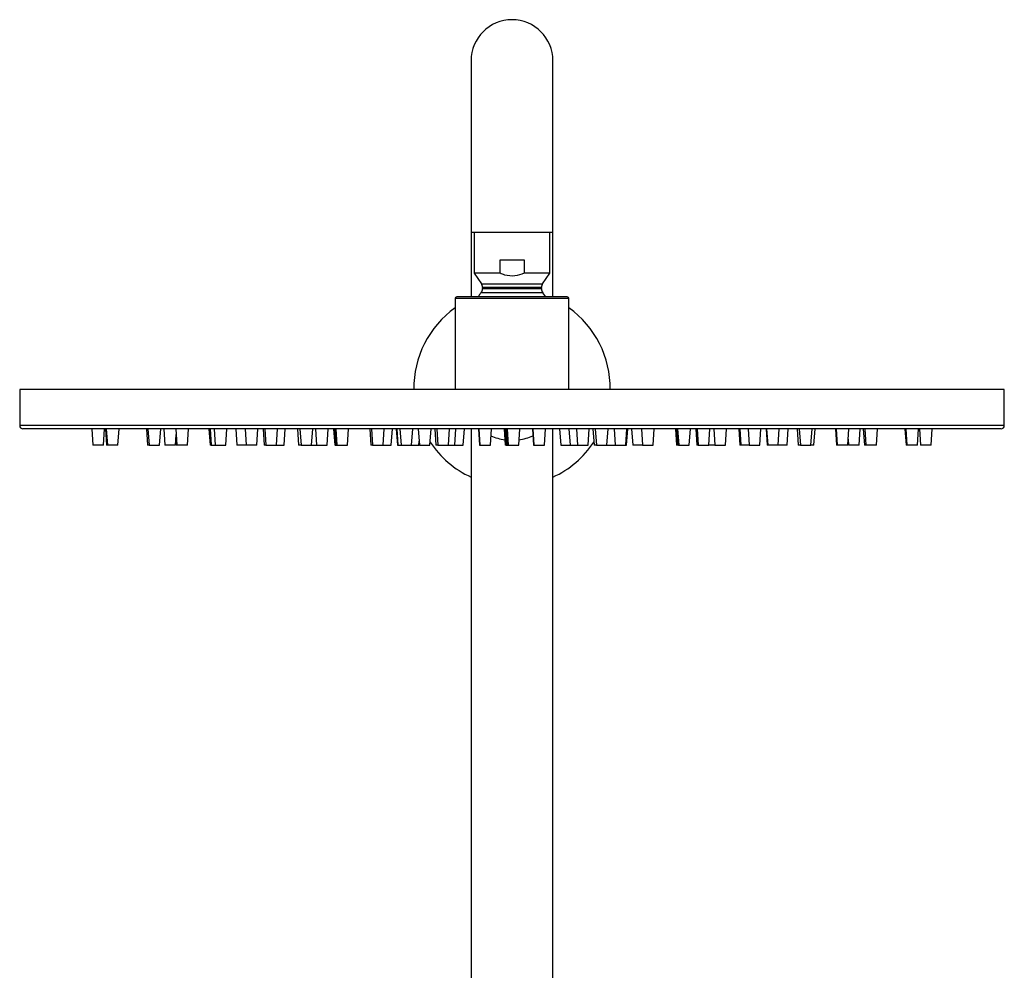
# Model space of a CAD drawing. Header units: millimetres. Extents: x 3904.23 to 3904.53, y 2650.71 to 2651.87.
# Tile 9 of 9: x 3904.23 to 3904.53, y 2651.58 to 2651.87. Entities that reach past the tile are written whole.
import ezdxf

# ---------------------------------------------------------------- set-up
doc = ezdxf.new("R2010")
doc.units = ezdxf.units.MM
doc.layers.add('SANINDUSA', color=3, linetype='Continuous')

msp = doc.modelspace()

# ---------------------------------------------------------------- linework, layer by layer
at = {"layer": 'SANINDUSA'}
for p, q in [((3904.370410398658, 2651.85630552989), (3904.370410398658, 2651.81630552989)), ((3904.395410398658, 2651.81630552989), (3904.395410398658, 2651.85630552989)), ((3904.370410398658, 2651.81630552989), (3904.370410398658, 2651.803805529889)), ((3904.395410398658, 2651.803805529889), (3904.395410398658, 2651.81630552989)), ((3904.370410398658, 2651.803805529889), (3904.370410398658, 2651.78410552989)), ((3904.395410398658, 2651.803805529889), (3904.370410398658, 2651.803805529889)), ((3904.371310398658, 2651.803805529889), (3904.371310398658, 2651.791312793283)), ((3904.394510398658, 2651.791312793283), (3904.394510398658, 2651.803805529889)), ((3904.395410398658, 2651.78410552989), (3904.395410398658, 2651.803805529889)), ((3904.379267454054, 2651.79546893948), (3904.386632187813, 2651.79546893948)), ((3904.379267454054, 2651.791312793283), (3904.379267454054, 2651.79546893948)), ((3904.386632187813, 2651.79546893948), (3904.386632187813, 2651.791312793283)), ((3904.371310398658, 2651.791312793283), (3904.373548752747, 2651.788116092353)), ((3904.379267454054, 2651.791312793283), (3904.371310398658, 2651.791312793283)), ((3904.394510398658, 2651.791312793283), (3904.386632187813, 2651.791312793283)), ((3904.392272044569, 2651.788116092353), (3904.394510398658, 2651.791312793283)), ((3904.373548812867, 2651.788116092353), (3904.392272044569, 2651.788116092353)), ((3904.373910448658, 2651.78696893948), (3904.373910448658, 2651.786648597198)), ((3904.39191029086, 2651.78696893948), (3904.373910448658, 2651.78696893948)), ((3904.373910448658, 2651.786648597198), (3904.39191029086, 2651.786648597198)), ((3904.391910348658, 2651.786648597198), (3904.391910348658, 2651.78696893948)), ((3904.365510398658, 2651.783605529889), (3904.365510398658, 2651.75580552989)), ((3904.400310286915, 2651.783605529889), (3904.365510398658, 2651.783605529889)), ((3904.392382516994, 2651.785357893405), (3904.373438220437, 2651.785357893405)), ((3904.393294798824, 2651.78410552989), (3904.392367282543, 2651.785351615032)), ((3904.400310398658, 2651.75580552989), (3904.400310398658, 2651.783605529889)), ((3904.232410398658, 2651.75580552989), (3904.232410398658, 2651.74480552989)), ((3904.232411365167, 2651.75580552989), (3904.232410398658, 2651.75580552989)), ((3904.533410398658, 2651.75580552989), (3904.232411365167, 2651.75580552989)), ((3904.533410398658, 2651.74480552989), (3904.533410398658, 2651.75580552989)), ((3904.232411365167, 2651.74480552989), (3904.232410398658, 2651.74480552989)), ((3904.533410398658, 2651.74480552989), (3904.232411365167, 2651.74480552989)), ((3904.532392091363, 2651.743805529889), (3904.233411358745, 2651.743805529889)), ((3904.254455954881, 2651.743805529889), (3904.254805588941, 2651.738805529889)), ((3904.258016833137, 2651.738805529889), (3904.258366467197, 2651.743805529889)), ((3904.258648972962, 2651.743805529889), (3904.258998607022, 2651.738805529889)), ((3904.258883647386, 2651.743805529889), (3904.259233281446, 2651.738805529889)), ((3904.262444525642, 2651.738805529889), (3904.262794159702, 2651.743805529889)), ((3904.271176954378, 2651.743805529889), (3904.271526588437, 2651.738805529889)), ((3904.27163031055, 2651.743805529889), (3904.271979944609, 2651.738805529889)), ((3904.275191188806, 2651.738805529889), (3904.275540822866, 2651.743805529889)), ((3904.276455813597, 2651.743805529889), (3904.276805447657, 2651.738805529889)), ((3904.280113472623, 2651.743805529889), (3904.280463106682, 2651.738805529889)), ((3904.28367435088, 2651.738805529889), (3904.284023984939, 2651.743805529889)), ((3904.290268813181, 2651.743805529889), (3904.290618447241, 2651.738805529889)), ((3904.290643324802, 2651.743805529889), (3904.290992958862, 2651.738805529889)), ((3904.291827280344, 2651.743805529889), (3904.292176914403, 2651.738805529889)), ((3904.2953881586, 2651.738805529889), (3904.29573779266, 2651.743805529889)), ((3904.298455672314, 2651.743805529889), (3904.298805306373, 2651.738805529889)), ((3904.30134329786, 2651.743805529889), (3904.30169293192, 2651.738805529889)), ((3904.304904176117, 2651.738805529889), (3904.305253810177, 2651.743805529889)), ((3904.306798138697, 2651.743805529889), (3904.307147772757, 2651.738805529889)), ((3904.30732777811, 2651.743805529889), (3904.30767741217, 2651.738805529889)), ((3904.310888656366, 2651.738805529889), (3904.311238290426, 2651.743805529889)), ((3904.313217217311, 2651.738805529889), (3904.313566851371, 2651.743805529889)), ((3904.317312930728, 2651.743805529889), (3904.317662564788, 2651.738805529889)), ((3904.318098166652, 2651.743805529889), (3904.318447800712, 2651.738805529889)), ((3904.321659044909, 2651.738805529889), (3904.322008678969, 2651.743805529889)), ((3904.322828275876, 2651.743805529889), (3904.323177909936, 2651.738805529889)), ((3904.326389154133, 2651.738805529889), (3904.326738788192, 2651.743805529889)), ((3904.328381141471, 2651.743805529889), (3904.328730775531, 2651.738805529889)), ((3904.328452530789, 2651.743805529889), (3904.328802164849, 2651.738805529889)), ((3904.328669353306, 2651.743805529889), (3904.329018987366, 2651.738805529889)), ((3904.329029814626, 2651.743805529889), (3904.329379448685, 2651.738805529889)), ((3904.332590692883, 2651.738805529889), (3904.332940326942, 2651.743805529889)), ((3904.339449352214, 2651.743805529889), (3904.339798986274, 2651.738805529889)), ((3904.339961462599, 2651.743805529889), (3904.340311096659, 2651.738805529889)), ((3904.343522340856, 2651.738805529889), (3904.343871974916, 2651.743805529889)), ((3904.346016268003, 2651.738805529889), (3904.346365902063, 2651.743805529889)), ((3904.347544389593, 2651.743805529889), (3904.347894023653, 2651.738805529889)), ((3904.347682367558, 2651.743805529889), (3904.348032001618, 2651.738805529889)), ((3904.348652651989, 2651.743805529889), (3904.349002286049, 2651.738805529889)), ((3904.352213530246, 2651.738805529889), (3904.352563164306, 2651.743805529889)), ((3904.354270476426, 2651.743805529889), (3904.354620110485, 2651.738805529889)), ((3904.357831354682, 2651.738805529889), (3904.358180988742, 2651.743805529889)), ((3904.359317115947, 2651.743805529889), (3904.359666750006, 2651.738805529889)), ((3904.359888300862, 2651.743805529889), (3904.360237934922, 2651.738805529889)), ((3904.363449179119, 2651.738805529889), (3904.363798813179, 2651.743805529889)), ((3904.365385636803, 2651.738805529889), (3904.365735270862, 2651.743805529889)), ((3904.368016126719, 2651.738805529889), (3904.368365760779, 2651.743805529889)), ((3904.370410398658, 2651.743805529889), (3904.370410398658, 2651.350253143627)), ((3904.372653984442, 2651.743805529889), (3904.373003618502, 2651.738805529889)), ((3904.372756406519, 2651.743805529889), (3904.373106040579, 2651.738805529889)), ((3904.376317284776, 2651.738805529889), (3904.376666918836, 2651.743805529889)), ((3904.380501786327, 2651.743805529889), (3904.380851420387, 2651.738805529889)), ((3904.380580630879, 2651.743805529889), (3904.380930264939, 2651.738805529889)), ((3904.380659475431, 2651.743805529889), (3904.381009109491, 2651.738805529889)), ((3904.380738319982, 2651.743805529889), (3904.381087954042, 2651.738805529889)), ((3904.380817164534, 2651.743805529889), (3904.381166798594, 2651.738805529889)), ((3904.381093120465, 2651.743805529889), (3904.381442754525, 2651.738805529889)), ((3904.381171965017, 2651.743805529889), (3904.381521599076, 2651.738805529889)), ((3904.381250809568, 2651.743805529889), (3904.381600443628, 2651.738805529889)), ((3904.38132965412, 2651.743805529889), (3904.38167928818, 2651.738805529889)), ((3904.381408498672, 2651.743805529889), (3904.381758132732, 2651.738805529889)), ((3904.384969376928, 2651.738805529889), (3904.385319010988, 2651.743805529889)), ((3904.38915387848, 2651.743805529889), (3904.389503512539, 2651.738805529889)), ((3904.389256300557, 2651.743805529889), (3904.389605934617, 2651.738805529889)), ((3904.392817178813, 2651.738805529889), (3904.393166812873, 2651.743805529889)), ((3904.395410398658, 2651.350253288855), (3904.395410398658, 2651.743805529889)), ((3904.397455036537, 2651.743805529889), (3904.397804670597, 2651.738805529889)), ((3904.400324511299, 2651.743805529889), (3904.400674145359, 2651.738805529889)), ((3904.402593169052, 2651.743805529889), (3904.402942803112, 2651.738805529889)), ((3904.406154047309, 2651.738805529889), (3904.406503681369, 2651.743805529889)), ((3904.407639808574, 2651.743805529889), (3904.407989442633, 2651.738805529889)), ((3904.408363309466, 2651.743805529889), (3904.408712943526, 2651.738805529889)), ((3904.411924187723, 2651.738805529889), (3904.412273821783, 2651.743805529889)), ((3904.41413344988, 2651.743805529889), (3904.41448308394, 2651.738805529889)), ((3904.417694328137, 2651.738805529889), (3904.418043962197, 2651.743805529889)), ((3904.417926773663, 2651.738805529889), (3904.418276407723, 2651.743805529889)), ((3904.419454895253, 2651.743805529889), (3904.419804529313, 2651.738805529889)), ((3904.422460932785, 2651.743805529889), (3904.422810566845, 2651.738805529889)), ((3904.426021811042, 2651.738805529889), (3904.426371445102, 2651.743805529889)), ((3904.432880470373, 2651.743805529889), (3904.433230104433, 2651.738805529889)), ((3904.433240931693, 2651.743805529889), (3904.433590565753, 2651.738805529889)), ((3904.43345775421, 2651.743805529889), (3904.43380738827, 2651.738805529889)), ((3904.433529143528, 2651.743805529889), (3904.433878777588, 2651.738805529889)), ((3904.437090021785, 2651.738805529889), (3904.437439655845, 2651.743805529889)), ((3904.439082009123, 2651.743805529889), (3904.439431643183, 2651.738805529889)), ((3904.439500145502, 2651.743805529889), (3904.439849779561, 2651.738805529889)), ((3904.443061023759, 2651.738805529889), (3904.443410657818, 2651.743805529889)), ((3904.444597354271, 2651.743805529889), (3904.444946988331, 2651.738805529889)), ((3904.448158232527, 2651.738805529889), (3904.448507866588, 2651.743805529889)), ((3904.452253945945, 2651.743805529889), (3904.452603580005, 2651.738805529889)), ((3904.452549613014, 2651.743805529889), (3904.452899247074, 2651.738805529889)), ((3904.455112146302, 2651.743805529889), (3904.455461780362, 2651.738805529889)), ((3904.458673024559, 2651.738805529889), (3904.459022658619, 2651.743805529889)), ((3904.460566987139, 2651.743805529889), (3904.460916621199, 2651.738805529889)), ((3904.460720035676, 2651.743805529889), (3904.461069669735, 2651.738805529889)), ((3904.464280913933, 2651.738805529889), (3904.464630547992, 2651.743805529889)), ((3904.467015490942, 2651.738805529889), (3904.467365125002, 2651.743805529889)), ((3904.470083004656, 2651.743805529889), (3904.470432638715, 2651.738805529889)), ((3904.470724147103, 2651.743805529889), (3904.471073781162, 2651.738805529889)), ((3904.47428502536, 2651.738805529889), (3904.474634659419, 2651.743805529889)), ((3904.475202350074, 2651.738805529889), (3904.475551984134, 2651.743805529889)), ((3904.481796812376, 2651.743805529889), (3904.482146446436, 2651.738805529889)), ((3904.481990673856, 2651.743805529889), (3904.482340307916, 2651.738805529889)), ((3904.485551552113, 2651.738805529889), (3904.485901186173, 2651.743805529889)), ((3904.489015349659, 2651.738805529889), (3904.489364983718, 2651.743805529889)), ((3904.49027997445, 2651.743805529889), (3904.490629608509, 2651.738805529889)), ((3904.490733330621, 2651.743805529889), (3904.491082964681, 2651.738805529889)), ((3904.494294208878, 2651.738805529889), (3904.494643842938, 2651.743805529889)), ((3904.503026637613, 2651.743805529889), (3904.503376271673, 2651.738805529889)), ((3904.503261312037, 2651.743805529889), (3904.503610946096, 2651.738805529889)), ((3904.506822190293, 2651.738805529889), (3904.507171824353, 2651.743805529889)), ((3904.507454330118, 2651.743805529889), (3904.507803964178, 2651.738805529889)), ((3904.511015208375, 2651.738805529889), (3904.511364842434, 2651.743805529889)), ((3904.280016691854, 2651.738805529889), (3904.280239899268, 2651.741997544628)), ((3904.258016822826, 2651.738805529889), (3904.254805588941, 2651.738805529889)), ((3904.259233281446, 2651.738805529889), (3904.258998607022, 2651.738805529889)), ((3904.262444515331, 2651.738805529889), (3904.259233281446, 2651.738805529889)), ((3904.271979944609, 2651.738805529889), (3904.271526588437, 2651.738805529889)), ((3904.271979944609, 2651.738805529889), (3904.275191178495, 2651.738805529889)), ((3904.280016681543, 2651.738805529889), (3904.276805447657, 2651.738805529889)), ((3904.280142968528, 2651.740611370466), (3904.280269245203, 2651.738805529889)), ((3904.280463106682, 2651.738805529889), (3904.280269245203, 2651.738805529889)), ((3904.283674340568, 2651.738805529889), (3904.280463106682, 2651.738805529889)), ((3904.290992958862, 2651.738805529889), (3904.290618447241, 2651.738805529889)), ((3904.290992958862, 2651.738805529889), (3904.292176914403, 2651.738805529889)), ((3904.292176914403, 2651.738805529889), (3904.295388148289, 2651.738805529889)), ((3904.30169293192, 2651.738805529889), (3904.298805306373, 2651.738805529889)), ((3904.304904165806, 2651.738805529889), (3904.30169293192, 2651.738805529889)), ((3904.30767741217, 2651.738805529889), (3904.307147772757, 2651.738805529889)), ((3904.30767741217, 2651.738805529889), (3904.310888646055, 2651.738805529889)), ((3904.310888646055, 2651.738805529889), (3904.313217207, 2651.738805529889)), ((3904.318447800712, 2651.738805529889), (3904.317662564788, 2651.738805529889)), ((3904.318447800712, 2651.738805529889), (3904.321659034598, 2651.738805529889)), ((3904.321659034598, 2651.738805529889), (3904.323177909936, 2651.738805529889)), ((3904.323177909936, 2651.738805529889), (3904.326389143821, 2651.738805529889)), ((3904.328802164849, 2651.738805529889), (3904.328730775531, 2651.738805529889)), ((3904.328802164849, 2651.738805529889), (3904.329018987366, 2651.738805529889)), ((3904.329018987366, 2651.738805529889), (3904.329379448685, 2651.738805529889)), ((3904.329379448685, 2651.738805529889), (3904.332590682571, 2651.738805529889)), ((3904.340311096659, 2651.738805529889), (3904.339798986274, 2651.738805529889)), ((3904.340311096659, 2651.738805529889), (3904.343522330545, 2651.738805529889)), ((3904.343522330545, 2651.738805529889), (3904.346016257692, 2651.738805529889)), ((3904.347894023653, 2651.738805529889), (3904.348032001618, 2651.738805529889)), ((3904.348032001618, 2651.738805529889), (3904.349002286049, 2651.738805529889)), ((3904.349002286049, 2651.738805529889), (3904.352213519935, 2651.738805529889)), ((3904.352213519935, 2651.738805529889), (3904.354453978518, 2651.738805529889)), ((3904.354620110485, 2651.738805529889), (3904.354453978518, 2651.738805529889)), ((3904.354453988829, 2651.738805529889), (3904.354537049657, 2651.739993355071)), ((3904.354620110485, 2651.738805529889), (3904.357831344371, 2651.738805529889)), ((3904.360237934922, 2651.738805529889), (3904.359666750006, 2651.738805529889)), ((3904.360237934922, 2651.738805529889), (3904.363449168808, 2651.738805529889)), ((3904.363449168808, 2651.738805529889), (3904.365385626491, 2651.738805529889)), ((3904.365385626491, 2651.738805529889), (3904.368016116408, 2651.738805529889)), ((3904.373003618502, 2651.738805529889), (3904.373106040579, 2651.738805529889)), ((3904.373106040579, 2651.738805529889), (3904.376317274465, 2651.738805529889)), ((3904.380930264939, 2651.738805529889), (3904.380851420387, 2651.738805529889)), ((3904.381009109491, 2651.738805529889), (3904.380930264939, 2651.738805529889)), ((3904.381087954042, 2651.738805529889), (3904.381009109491, 2651.738805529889)), ((3904.381087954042, 2651.738805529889), (3904.381166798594, 2651.738805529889)), ((3904.381166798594, 2651.738805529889), (3904.381442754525, 2651.738805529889)), ((3904.381442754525, 2651.738805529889), (3904.381521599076, 2651.738805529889)), ((3904.381521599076, 2651.738805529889), (3904.381600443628, 2651.738805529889)), ((3904.381600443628, 2651.738805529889), (3904.38167928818, 2651.738805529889)), ((3904.38167928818, 2651.738805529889), (3904.381758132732, 2651.738805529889)), ((3904.381758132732, 2651.738805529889), (3904.384969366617, 2651.738805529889)), ((3904.389503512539, 2651.738805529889), (3904.389605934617, 2651.738805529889)), ((3904.389605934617, 2651.738805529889), (3904.392817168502, 2651.738805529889)), ((3904.397804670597, 2651.738805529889), (3904.400674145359, 2651.738805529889)), ((3904.400674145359, 2651.738805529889), (3904.402942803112, 2651.738805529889)), ((3904.402942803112, 2651.738805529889), (3904.406154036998, 2651.738805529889)), ((3904.408712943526, 2651.738805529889), (3904.407989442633, 2651.738805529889)), ((3904.408712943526, 2651.738805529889), (3904.411924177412, 2651.738805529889)), ((3904.411924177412, 2651.738805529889), (3904.41448308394, 2651.738805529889)), ((3904.41448308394, 2651.738805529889), (3904.417694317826, 2651.738805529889)), ((3904.417694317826, 2651.738805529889), (3904.417926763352, 2651.738805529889)), ((3904.422810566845, 2651.738805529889), (3904.419804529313, 2651.738805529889)), ((3904.422810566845, 2651.738805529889), (3904.426021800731, 2651.738805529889)), ((3904.433590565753, 2651.738805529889), (3904.433230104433, 2651.738805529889)), ((3904.43380738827, 2651.738805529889), (3904.433590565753, 2651.738805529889)), ((3904.43380738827, 2651.738805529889), (3904.433878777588, 2651.738805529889)), ((3904.433878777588, 2651.738805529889), (3904.437090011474, 2651.738805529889)), ((3904.439849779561, 2651.738805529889), (3904.439431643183, 2651.738805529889)), ((3904.439849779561, 2651.738805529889), (3904.443061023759, 2651.738805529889)), ((3904.444946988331, 2651.738805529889), (3904.443061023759, 2651.738805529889)), ((3904.444946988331, 2651.738805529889), (3904.448158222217, 2651.738805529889)), ((3904.452899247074, 2651.738805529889), (3904.452603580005, 2651.738805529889)), ((3904.455461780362, 2651.738805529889), (3904.452899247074, 2651.738805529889)), ((3904.455461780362, 2651.738805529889), (3904.458673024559, 2651.738805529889)), ((3904.461069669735, 2651.738805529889), (3904.460916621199, 2651.738805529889)), ((3904.464280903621, 2651.738805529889), (3904.461069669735, 2651.738805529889)), ((3904.467015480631, 2651.738805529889), (3904.464280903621, 2651.738805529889)), ((3904.471073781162, 2651.738805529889), (3904.470432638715, 2651.738805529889)), ((3904.471073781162, 2651.738805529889), (3904.47428502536, 2651.738805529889)), ((3904.475202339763, 2651.738805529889), (3904.47428502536, 2651.738805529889)), ((3904.482340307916, 2651.738805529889), (3904.482146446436, 2651.738805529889)), ((3904.485551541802, 2651.738805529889), (3904.482340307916, 2651.738805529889)), ((3904.485677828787, 2651.740611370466), (3904.485804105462, 2651.738805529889)), ((3904.489015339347, 2651.738805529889), (3904.485804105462, 2651.738805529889)), ((3904.491082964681, 2651.738805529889), (3904.490629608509, 2651.738805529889)), ((3904.494294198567, 2651.738805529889), (3904.491082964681, 2651.738805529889)), ((3904.503610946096, 2651.738805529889), (3904.503376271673, 2651.738805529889)), ((3904.506822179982, 2651.738805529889), (3904.503610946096, 2651.738805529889)), ((3904.511015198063, 2651.738805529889), (3904.507803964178, 2651.738805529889))]:
    msp.add_line(p, q, dxfattribs=at)
for centre, radius, start, end in [((3904.382910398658, 2651.85630552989), 0.0125, 0, 180), ((3904.371910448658, 2651.786648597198), 0.001999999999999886, 319.8079354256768, 0), ((3904.371910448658, 2651.78696893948), 0.002000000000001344, 0, 34.99999999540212), ((3904.393910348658, 2651.78696893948), 0.002000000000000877, 145.0000000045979, 180), ((3904.393910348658, 2651.786648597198), 0.001999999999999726, 180, 220.1920645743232), ((3904.366010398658, 2651.783605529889), 0.0004999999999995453, 90, 180), ((3904.399810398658, 2651.783605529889), 0.0005000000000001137, 0, 90), ((3904.382910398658, 2651.756294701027), 0.03000000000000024, 125.4505426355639, 180.9342894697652), ((3904.382910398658, 2651.756294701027), 0.03000000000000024, 359.0657105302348, 54.5494573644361), ((3904.233410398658, 2651.74480552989), 0.001000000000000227, 180, 270), ((3904.532410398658, 2651.74480552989), 0.001000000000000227, 270, 0), ((3904.382910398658, 2651.756294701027), 0.01600000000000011, 246.049834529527, 262.1926511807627), ((3904.382910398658, 2651.756294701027), 0.01600000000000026, 277.5197567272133, 293.5614044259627), ((3904.382910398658, 2651.756294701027), 0.03000000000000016, 213.5082516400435, 245.3756816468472), ((3904.382910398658, 2651.756294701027), 0.02999999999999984, 294.6243183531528, 326.4917483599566)]:
    msp.add_arc(centre, radius, start, end, dxfattribs=at)
for points, knots in [([(3904.386632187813, 2651.791312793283), (3904.385681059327, 2651.790964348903), (3904.383771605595, 2651.790264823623), (3904.381156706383, 2651.790542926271), (3904.379744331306, 2651.791118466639), (3904.379267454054, 2651.791312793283)], [0, 0, 0, 0, 0.3966394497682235, 0.7962800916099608, 1, 1, 1, 1]), ([(3904.399810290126, 2651.78410552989), (3904.399759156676, 2651.78410552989), (3904.399653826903, 2651.78410552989), (3904.398724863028, 2651.78410552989), (3904.397176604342, 2651.78410552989), (3904.394988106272, 2651.78410552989), (3904.392294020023, 2651.78410552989), (3904.389270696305, 2651.78410552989), (3904.386124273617, 2651.78410552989), (3904.382971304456, 2651.78410552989), (3904.379816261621, 2651.78410552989), (3904.376663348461, 2651.78410552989), (3904.373628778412, 2651.78410552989), (3904.370918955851, 2651.78410552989), (3904.368711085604, 2651.78410552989), (3904.367141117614, 2651.78410552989), (3904.36618957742, 2651.78410552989), (3904.366069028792, 2651.78410552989), (3904.366010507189, 2651.78410552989)], [0, 0, 0, 0, 0.05825801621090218, 0.120005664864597, 0.184320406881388, 0.25, 0.3156795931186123, 0.3799943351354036, 0.4417419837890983, 0.5000000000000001, 0.5582580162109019, 0.6200056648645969, 0.684320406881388, 0.7500000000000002, 0.8156795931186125, 0.8799943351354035, 0.9417419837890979, 1, 1, 1, 1]), ([(3904.373504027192, 2651.785387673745), (3904.373381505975, 2651.785261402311), (3904.373009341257, 2651.784877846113), (3904.37273767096, 2651.784415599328), (3904.372555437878, 2651.78410552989)], [0, 0, 0, 0, 0.3292123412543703, 1, 1, 1, 1])]:
    msp.add_open_spline(points, degree=3, knots=knots, dxfattribs=at)

doc.saveas('drawing.dxf')
